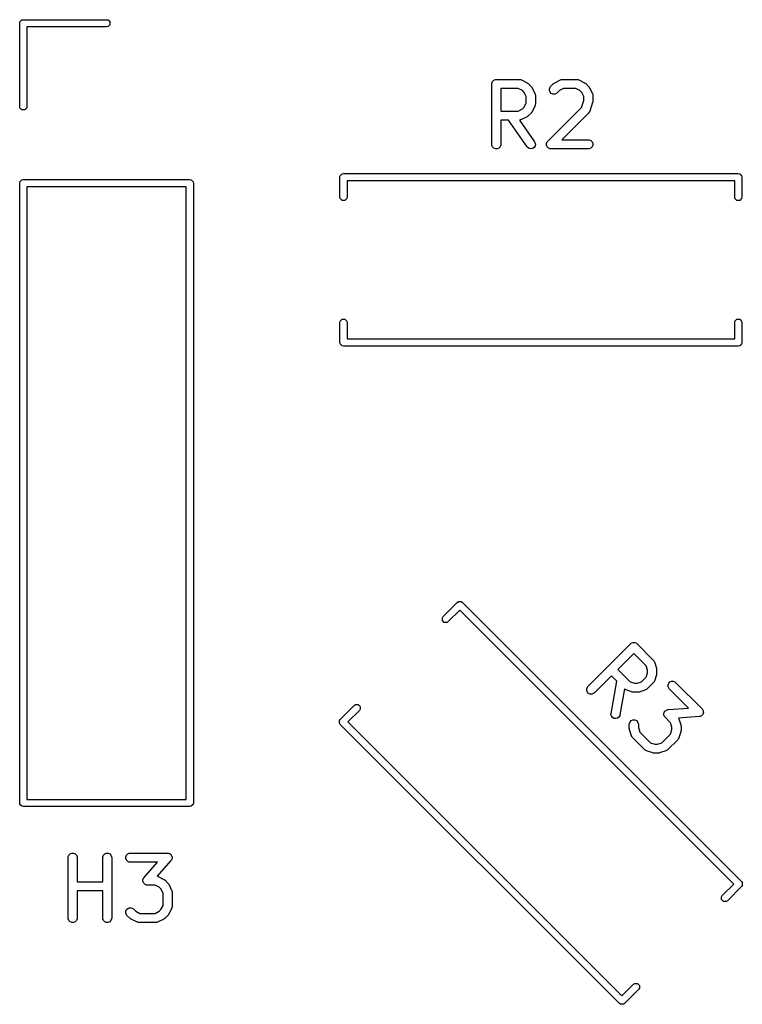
# Model space of a CAD drawing. Header units: inches. Extents: x 4.16 to 5.59, y -4.16 to -3.08.
# Tile 1 of 6: x 4.16 to 4.63, y -4.13 to -3.49. Entities that reach past the tile are written whole.
import ezdxf

# ---------------------------------------------------------------- set-up
doc = ezdxf.new("R2010")
doc.units = ezdxf.units.IN
doc.header["$MEASUREMENT"] = 0
doc.layers.add('F.Silkscreen', color=41, linetype='CONTINUOUS', true_color=0xf2eda1)

msp = doc.modelspace()

# ---------------------------------------------------------------- linework, layer by layer
at = {"layer": 'F.Silkscreen', "linetype": 'CONTINUOUS'}
for p, q in [((4.15591, -3.4874), (4.15609, -3.4865)), ((4.15591, -3.54173), (4.15591, -3.4874)), ((4.15609, -3.4865), (4.15736, -3.48522)), ((4.15736, -3.48522), (4.15827, -3.48504)), ((4.15827, -3.48504), (4.2126, -3.48504)), ((4.2126, -3.48504), (4.2135, -3.48522)), ((4.2135, -3.48522), (4.21478, -3.4865)), ((4.21478, -3.4865), (4.21478, -3.48831)), ((4.2126, -3.48976), (4.16063, -3.48976)), ((4.16063, -3.48976), (4.16063, -3.54173)), ((4.2135, -3.48958), (4.2126, -3.48976)), ((4.21478, -3.48831), (4.2135, -3.48958)), ((4.46382, -3.52696), (4.46387, -3.52639)), ((4.46387, -3.52639), (4.46432, -3.52532)), ((4.46432, -3.52532), (4.46513, -3.52451)), ((4.46513, -3.52451), (4.46619, -3.52407)), ((4.46619, -3.52407), (4.46677, -3.52401)), ((4.46677, -3.52401), (4.48177, -3.52401)), ((4.48177, -3.52401), (4.48235, -3.52407)), ((4.48235, -3.52407), (4.48244, -3.52411)), ((4.48244, -3.52411), (4.48255, -3.52411)), ((4.48255, -3.52411), (4.48309, -3.52432)), ((4.48309, -3.52432), (4.48684, -3.5262)), ((4.48684, -3.5262), (4.48709, -3.52635)), ((4.48709, -3.52635), (4.48716, -3.52638)), ((4.48716, -3.52638), (4.48724, -3.52645)), ((4.48724, -3.52645), (4.48733, -3.5265)), ((4.48733, -3.5265), (4.48738, -3.52656)), ((4.48738, -3.52656), (4.48761, -3.52675)), ((4.50405, -3.52675), (4.50428, -3.52656)), ((4.50428, -3.52656), (4.50433, -3.5265)), ((4.50433, -3.5265), (4.50442, -3.52645)), ((4.50442, -3.52645), (4.5045, -3.52638)), ((4.5045, -3.52638), (4.50457, -3.52635)), ((4.50457, -3.52635), (4.50482, -3.5262)), ((4.50482, -3.5262), (4.50857, -3.52432)), ((4.50857, -3.52432), (4.50911, -3.52411)), ((4.50911, -3.52411), (4.50922, -3.52411)), ((4.50922, -3.52411), (4.50931, -3.52407)), ((4.50931, -3.52407), (4.50989, -3.52401)), ((4.50989, -3.52401), (4.51926, -3.52401)), ((4.51926, -3.52401), (4.51984, -3.52407)), ((4.51984, -3.52407), (4.51994, -3.52411)), ((4.51994, -3.52411), (4.52004, -3.52411)), ((4.52004, -3.52411), (4.52058, -3.52432)), ((4.52058, -3.52432), (4.52433, -3.5262)), ((4.52433, -3.5262), (4.52458, -3.52635)), ((4.52458, -3.52635), (4.52465, -3.52638)), ((4.52465, -3.52638), (4.52474, -3.52645)), ((4.52474, -3.52645), (4.52482, -3.5265)), ((4.52482, -3.5265), (4.52488, -3.52656)), ((4.52488, -3.52656), (4.5251, -3.52675)), ((4.46382, -3.56633), (4.46382, -3.52696)), ((4.48107, -3.52991), (4.46972, -3.52991)), ((4.46972, -3.52991), (4.46972, -3.54463)), ((4.48377, -3.53126), (4.48107, -3.52991)), ((4.48497, -3.53246), (4.48377, -3.53126)), ((4.48632, -3.53516), (4.48497, -3.53246)), ((4.48761, -3.52675), (4.48948, -3.52862)), ((4.48948, -3.52862), (4.48967, -3.52885)), ((4.48967, -3.52885), (4.48973, -3.5289)), ((4.48973, -3.5289), (4.48978, -3.52899)), ((4.48978, -3.52899), (4.48985, -3.52907)), ((4.48985, -3.52907), (4.48988, -3.52914)), ((4.48988, -3.52914), (4.49003, -3.52939)), ((4.49003, -3.52939), (4.49191, -3.53314)), ((4.50137, -3.53013), (4.50181, -3.52907)), ((4.50137, -3.53129), (4.50137, -3.53013)), ((4.50181, -3.53235), (4.50137, -3.53129)), ((4.50181, -3.52907), (4.50218, -3.52862)), ((4.50263, -3.53317), (4.50181, -3.53235)), ((4.50218, -3.52862), (4.50405, -3.52675)), ((4.50635, -3.5328), (4.50591, -3.53317)), ((4.50789, -3.53126), (4.50635, -3.5328)), ((4.51059, -3.52991), (4.50789, -3.53126)), ((4.51857, -3.52991), (4.51059, -3.52991)), ((4.52126, -3.53126), (4.51857, -3.52991)), ((4.52246, -3.53246), (4.52126, -3.53126)), ((4.52381, -3.53516), (4.52246, -3.53246)), ((4.5251, -3.52675), (4.52698, -3.52862)), ((4.52698, -3.52862), (4.52716, -3.52885)), ((4.52716, -3.52885), (4.52722, -3.5289)), ((4.52722, -3.5289), (4.52728, -3.52899)), ((4.52728, -3.52899), (4.52734, -3.52907)), ((4.52734, -3.52907), (4.52737, -3.52914)), ((4.52737, -3.52914), (4.52753, -3.52939)), ((4.52753, -3.52939), (4.5294, -3.53314)), ((4.48497, -3.54209), (4.48632, -3.53939)), ((4.48632, -3.53939), (4.48632, -3.53516)), ((4.49191, -3.53314), (4.49212, -3.53368)), ((4.49212, -3.53368), (4.49212, -3.53379)), ((4.49212, -3.53379), (4.49216, -3.53388)), ((4.49216, -3.53388), (4.49222, -3.53446)), ((4.49222, -3.53446), (4.49222, -3.54008)), ((4.50369, -3.53361), (4.50263, -3.53317)), ((4.50484, -3.53361), (4.50369, -3.53361)), ((4.50591, -3.53317), (4.50484, -3.53361)), ((4.52231, -3.54224), (4.52381, -3.53773)), ((4.52381, -3.53773), (4.52381, -3.53516)), ((4.52956, -3.53914), (4.52769, -3.54477)), ((4.5294, -3.53314), (4.52961, -3.53368)), ((4.52963, -3.53886), (4.52956, -3.53914)), ((4.52961, -3.53368), (4.52962, -3.53379)), ((4.52962, -3.53379), (4.52966, -3.53388)), ((4.52966, -3.53879), (4.52963, -3.53886)), ((4.52966, -3.53388), (4.52972, -3.53446)), ((4.52967, -3.53868), (4.52966, -3.53879)), ((4.52969, -3.53858), (4.52967, -3.53868)), ((4.52972, -3.53821), (4.52969, -3.5385)), ((4.52969, -3.5385), (4.52969, -3.53858)), ((4.52972, -3.53446), (4.52972, -3.53821)), ((4.15609, -3.54264), (4.15591, -3.54173)), ((4.15736, -3.54391), (4.15609, -3.54264)), ((4.15917, -3.54391), (4.15736, -3.54391)), ((4.16045, -3.54264), (4.15917, -3.54391)), ((4.16063, -3.54173), (4.16045, -3.54264)), ((4.46972, -3.54463), (4.48107, -3.54463)), ((4.48107, -3.54463), (4.48377, -3.54328)), ((4.48377, -3.54328), (4.48497, -3.54209)), ((4.48948, -3.54592), (4.48761, -3.5478)), ((4.48967, -3.5457), (4.48948, -3.54592)), ((4.48973, -3.54564), (4.48967, -3.5457)), ((4.48978, -3.54556), (4.48973, -3.54564)), ((4.48985, -3.54547), (4.48978, -3.54556)), ((4.48988, -3.5454), (4.48985, -3.54547)), ((4.49003, -3.54515), (4.48988, -3.5454)), ((4.49191, -3.54141), (4.49003, -3.54515)), ((4.49212, -3.54086), (4.49191, -3.54141)), ((4.49216, -3.54066), (4.49212, -3.54076)), ((4.49212, -3.54076), (4.49212, -3.54086)), ((4.49222, -3.54008), (4.49216, -3.54066)), ((4.5003, -3.56424), (4.52231, -3.54224)), ((4.52698, -3.54592), (4.50952, -3.56338)), ((4.52734, -3.54547), (4.52698, -3.54592)), ((4.52738, -3.54538), (4.52734, -3.54547)), ((4.52745, -3.5453), (4.52738, -3.54538)), ((4.52769, -3.54477), (4.52745, -3.5453)), ((4.47461, -3.55054), (4.46972, -3.55054)), ((4.46972, -3.55054), (4.46972, -3.56633)), ((4.48685, -3.56802), (4.47461, -3.55054)), ((4.48235, -3.55048), (4.48181, -3.55053)), ((4.48181, -3.55053), (4.49169, -3.56464)), ((4.48244, -3.55044), (4.48235, -3.55048)), ((4.48255, -3.55043), (4.48244, -3.55044)), ((4.48309, -3.55022), (4.48255, -3.55043)), ((4.48684, -3.54835), (4.48309, -3.55022)), ((4.48709, -3.54819), (4.48684, -3.54835)), ((4.48716, -3.54816), (4.48709, -3.54819)), ((4.48724, -3.5481), (4.48716, -3.54816)), ((4.48733, -3.54804), (4.48724, -3.5481)), ((4.48738, -3.54798), (4.48733, -3.54804)), ((4.48761, -3.5478), (4.48738, -3.54798)), ((4.49169, -3.56464), (4.49197, -3.56514)), ((4.49197, -3.56514), (4.49222, -3.56627)), ((4.4995, -3.56576), (4.49994, -3.56469)), ((4.49994, -3.56469), (4.5003, -3.56424)), ((4.50952, -3.56338), (4.52676, -3.56338)), ((4.52676, -3.56338), (4.52734, -3.56344)), ((4.52734, -3.56344), (4.5284, -3.56388)), ((4.5284, -3.56388), (4.52922, -3.56469)), ((4.52922, -3.56469), (4.52966, -3.56576)), ((4.46387, -3.56691), (4.46382, -3.56633)), ((4.46432, -3.56797), (4.46387, -3.56691)), ((4.46513, -3.56879), (4.46432, -3.56797)), ((4.46619, -3.56923), (4.46513, -3.56879)), ((4.46735, -3.56923), (4.46619, -3.56923)), ((4.46841, -3.56879), (4.46735, -3.56923)), ((4.46923, -3.56797), (4.46841, -3.56879)), ((4.46967, -3.56691), (4.46923, -3.56797)), ((4.46972, -3.56633), (4.46967, -3.56691)), ((4.48723, -3.56846), (4.48685, -3.56802)), ((4.4882, -3.56908), (4.48723, -3.56846)), ((4.48933, -3.56928), (4.4882, -3.56908)), ((4.49046, -3.56903), (4.48933, -3.56928)), ((4.4914, -3.56837), (4.49046, -3.56903)), ((4.49202, -3.5674), (4.4914, -3.56837)), ((4.49222, -3.56627), (4.49202, -3.5674)), ((4.4995, -3.56691), (4.4995, -3.56576)), ((4.49994, -3.56797), (4.4995, -3.56691)), ((4.50075, -3.56879), (4.49994, -3.56797)), ((4.50182, -3.56923), (4.50075, -3.56879)), ((4.50239, -3.56928), (4.50182, -3.56923)), ((4.52676, -3.56928), (4.50239, -3.56928)), ((4.52734, -3.56923), (4.52676, -3.56928)), ((4.5284, -3.56879), (4.52734, -3.56923)), ((4.52922, -3.56797), (4.5284, -3.56879)), ((4.52966, -3.56691), (4.52922, -3.56797)), ((4.52966, -3.56576), (4.52966, -3.56691)), ((4.15591, -3.59173), (4.15609, -3.59083)), ((4.15609, -3.59083), (4.15736, -3.58955)), ((4.15736, -3.58955), (4.15827, -3.58937)), ((4.15827, -3.58937), (4.26693, -3.58937)), ((4.26693, -3.58937), (4.26783, -3.58955)), ((4.26783, -3.58955), (4.26911, -3.59083)), ((4.26911, -3.59083), (4.26929, -3.59173)), ((4.36473, -3.5878), (4.36491, -3.58689)), ((4.36473, -3.60079), (4.36473, -3.5878)), ((4.36491, -3.58689), (4.36619, -3.58561)), ((4.36619, -3.58561), (4.36709, -3.58543)), ((4.36709, -3.58543), (4.62457, -3.58543)), ((4.62221, -3.59016), (4.36945, -3.59016)), ((4.36945, -3.59016), (4.36945, -3.60079)), ((4.62221, -3.60079), (4.62221, -3.59016)), ((4.62457, -3.58543), (4.62547, -3.58561)), ((4.62547, -3.58561), (4.62675, -3.58689)), ((4.62675, -3.58689), (4.62693, -3.5878)), ((4.62693, -3.5878), (4.62693, -3.60079)), ((4.15591, -3.99606), (4.15591, -3.59173)), ((4.16063, -3.59409), (4.16063, -3.9937)), ((4.26457, -3.59409), (4.16063, -3.59409)), ((4.26457, -3.9937), (4.26457, -3.59409)), ((4.26929, -3.59173), (4.26929, -3.99606)), ((4.36491, -3.60169), (4.36473, -3.60079)), ((4.36619, -3.60297), (4.36491, -3.60169)), ((4.36799, -3.60297), (4.36619, -3.60297)), ((4.36927, -3.60169), (4.36799, -3.60297)), ((4.36945, -3.60079), (4.36927, -3.60169)), ((4.62239, -3.60169), (4.62221, -3.60079)), ((4.62367, -3.60297), (4.62239, -3.60169)), ((4.62547, -3.60297), (4.62367, -3.60297)), ((4.62675, -3.60169), (4.62547, -3.60297)), ((4.62693, -3.60079), (4.62675, -3.60169)), ((4.36491, -3.68177), (4.36619, -3.68049)), ((4.36619, -3.68049), (4.36799, -3.68049)), ((4.36799, -3.68049), (4.36927, -3.68177)), ((4.62239, -3.68177), (4.62367, -3.68049)), ((4.62367, -3.68049), (4.62547, -3.68049)), ((4.62547, -3.68049), (4.62675, -3.68177)), ((4.36473, -3.68268), (4.36491, -3.68177)), ((4.36473, -3.69567), (4.36473, -3.68268)), ((4.36927, -3.68177), (4.36945, -3.68268)), ((4.36945, -3.68268), (4.36945, -3.69331)), ((4.62221, -3.68268), (4.62239, -3.68177)), ((4.62221, -3.69331), (4.62221, -3.68268)), ((4.62675, -3.68177), (4.62693, -3.68268)), ((4.62693, -3.68268), (4.62693, -3.69567)), ((4.36945, -3.69331), (4.62221, -3.69331)), ((4.36491, -3.69657), (4.36473, -3.69567)), ((4.36619, -3.69785), (4.36491, -3.69657)), ((4.36709, -3.69803), (4.36619, -3.69785)), ((4.62457, -3.69803), (4.36709, -3.69803)), ((4.62547, -3.69785), (4.62457, -3.69803)), ((4.62675, -3.69657), (4.62547, -3.69785)), ((4.62693, -3.69567), (4.62675, -3.69657)), ((4.43208, -3.87441), (4.44127, -3.86522)), ((4.44127, -3.86522), (4.44203, -3.86471)), ((4.44203, -3.86471), (4.44384, -3.86471)), ((4.44384, -3.86471), (4.44461, -3.86522)), ((4.44461, -3.86522), (4.62667, -4.04729)), ((4.44294, -3.87023), (4.43542, -3.87775)), ((4.62166, -4.04896), (4.44294, -3.87023)), ((4.43157, -3.87517), (4.43208, -3.87441)), ((4.43157, -3.87698), (4.43157, -3.87517)), ((4.43285, -3.87826), (4.43157, -3.87698)), ((4.43465, -3.87826), (4.43285, -3.87826)), ((4.43542, -3.87775), (4.43465, -3.87826)), ((4.52651, -3.92011), (4.55435, -3.89227)), ((4.55435, -3.89227), (4.5548, -3.8919)), ((4.5548, -3.8919), (4.55586, -3.89146)), ((4.55586, -3.89146), (4.55701, -3.89146)), ((4.55701, -3.89146), (4.55808, -3.8919)), ((4.55808, -3.8919), (4.55808, -3.89191)), ((4.55808, -3.89191), (4.55853, -3.89227)), ((4.55853, -3.89227), (4.56913, -3.90288)), ((4.55644, -3.89854), (4.54603, -3.90894)), ((4.56446, -3.90656), (4.55644, -3.89854)), ((4.56913, -3.90288), (4.5695, -3.90332)), ((4.5695, -3.90332), (4.56954, -3.90342)), ((4.56954, -3.90342), (4.56961, -3.9035)), ((4.56961, -3.9035), (4.56984, -3.90403)), ((4.56984, -3.90403), (4.57117, -3.90801)), ((4.54603, -3.90894), (4.55406, -3.91697)), ((4.56542, -3.90942), (4.56446, -3.90656)), ((4.56446, -3.91398), (4.56542, -3.91111)), ((4.56542, -3.91111), (4.56542, -3.90942)), ((4.57117, -3.90801), (4.57123, -3.90829)), ((4.57123, -3.90829), (4.57126, -3.90837)), ((4.57126, -3.90837), (4.57127, -3.90847)), ((4.57127, -3.91207), (4.57126, -3.91217)), ((4.57127, -3.90847), (4.5713, -3.90857)), ((4.5713, -3.91196), (4.57127, -3.91207)), ((4.5713, -3.90857), (4.57129, -3.90865)), ((4.57129, -3.90865), (4.57132, -3.90894)), ((4.57132, -3.91159), (4.57129, -3.91189)), ((4.57129, -3.91189), (4.5713, -3.91196)), ((4.57132, -3.90894), (4.57132, -3.91159)), ((4.54186, -3.91312), (4.53069, -3.92429)), ((4.5416, -3.93759), (4.54531, -3.91657)), ((4.54531, -3.91657), (4.54186, -3.91312)), ((4.55406, -3.91697), (4.55692, -3.91792)), ((4.55692, -3.91792), (4.55861, -3.91792)), ((4.55861, -3.91792), (4.56147, -3.91697)), ((4.56147, -3.91697), (4.56446, -3.91398)), ((4.56913, -3.91766), (4.56515, -3.92164)), ((4.5695, -3.91721), (4.56913, -3.91766)), ((4.56954, -3.91711), (4.5695, -3.91721)), ((4.56961, -3.91703), (4.56954, -3.91711)), ((4.56984, -3.9165), (4.56961, -3.91703)), ((4.57117, -3.91253), (4.56984, -3.9165)), ((4.57123, -3.91224), (4.57117, -3.91253)), ((4.57126, -3.91217), (4.57123, -3.91224)), ((4.57873, -3.91897), (4.57917, -3.91791)), ((4.57917, -3.91791), (4.57998, -3.91709)), ((4.57998, -3.91709), (4.58105, -3.91665)), ((4.58105, -3.91665), (4.5822, -3.91665)), ((4.5822, -3.91665), (4.58327, -3.91709)), ((4.58327, -3.91709), (4.58371, -3.91746)), ((4.58371, -3.91746), (4.60095, -3.93469)), ((4.5257, -3.92162), (4.52614, -3.92056)), ((4.5257, -3.92277), (4.5257, -3.92162)), ((4.52614, -3.92384), (4.5257, -3.92277)), ((4.52614, -3.92056), (4.52651, -3.92011)), ((4.52696, -3.92465), (4.52614, -3.92384)), ((4.52802, -3.92509), (4.52696, -3.92465)), ((4.53024, -3.92465), (4.52917, -3.92509)), ((4.53069, -3.92429), (4.53024, -3.92465)), ((4.55041, -3.92166), (4.54741, -3.93862)), ((4.55082, -3.922), (4.55041, -3.92166)), ((4.55092, -3.92204), (4.55082, -3.922)), ((4.551, -3.92211), (4.55092, -3.92204)), ((4.55153, -3.92235), (4.551, -3.92211)), ((4.5555, -3.92367), (4.55153, -3.92235)), ((4.55579, -3.92374), (4.5555, -3.92367)), ((4.55586, -3.92377), (4.55579, -3.92374)), ((4.55597, -3.92378), (4.55586, -3.92377)), ((4.55607, -3.9238), (4.55597, -3.92378)), ((4.55615, -3.9238), (4.55607, -3.9238)), ((4.55644, -3.92383), (4.55615, -3.9238)), ((4.55909, -3.92383), (4.55644, -3.92383)), ((4.55938, -3.9238), (4.55909, -3.92383)), ((4.55946, -3.9238), (4.55938, -3.9238)), ((4.55956, -3.92378), (4.55946, -3.9238)), ((4.55966, -3.92377), (4.55956, -3.92378)), ((4.55974, -3.92374), (4.55966, -3.92377)), ((4.56002, -3.92367), (4.55974, -3.92374)), ((4.564, -3.92235), (4.56002, -3.92367)), ((4.56453, -3.92211), (4.564, -3.92235)), ((4.56461, -3.92204), (4.56453, -3.92211)), ((4.56471, -3.922), (4.56461, -3.92204)), ((4.56515, -3.92164), (4.56471, -3.922)), ((4.57873, -3.92012), (4.57873, -3.91897)), ((4.57917, -3.92119), (4.57873, -3.92012)), ((4.57954, -3.92164), (4.57917, -3.92119)), ((4.59217, -3.93427), (4.57954, -3.92164)), ((4.52917, -3.92509), (4.52802, -3.92509)), ((4.36499, -3.9415), (4.37417, -3.93231)), ((4.37751, -3.93565), (4.37, -3.94317)), ((4.37417, -3.93231), (4.37494, -3.9318)), ((4.37494, -3.9318), (4.37675, -3.9318)), ((4.37675, -3.9318), (4.37803, -3.93308)), ((4.37803, -3.93489), (4.37751, -3.93565)), ((4.37803, -3.93308), (4.37803, -3.93489)), ((4.54155, -3.93817), (4.5416, -3.93759)), ((4.57605, -3.93772), (4.57608, -3.93763)), ((4.57608, -3.9382), (4.57605, -3.93772)), ((4.57608, -3.93753), (4.57626, -3.93709)), ((4.57608, -3.93763), (4.57608, -3.93753)), ((4.57626, -3.93709), (4.57641, -3.93663)), ((4.57641, -3.93663), (4.57648, -3.93656)), ((4.57648, -3.93656), (4.57652, -3.93647)), ((4.57652, -3.93647), (4.57686, -3.93613)), ((4.57686, -3.93613), (4.57717, -3.93577)), ((4.57717, -3.93577), (4.57726, -3.93572)), ((4.57726, -3.93572), (4.57733, -3.93565)), ((4.57733, -3.93565), (4.57778, -3.93547)), ((4.57778, -3.93547), (4.57821, -3.93526)), ((4.57821, -3.93526), (4.57835, -3.93523)), ((4.57835, -3.93523), (4.5784, -3.93521)), ((4.5784, -3.93521), (4.57848, -3.93521)), ((4.57848, -3.93521), (4.57878, -3.93516)), ((4.57878, -3.93516), (4.59217, -3.93427)), ((4.60095, -3.93469), (4.60114, -3.93493)), ((4.60114, -3.93493), (4.6012, -3.93498)), ((4.6012, -3.93498), (4.60122, -3.93503)), ((4.60122, -3.93503), (4.60131, -3.93514)), ((4.60131, -3.93514), (4.6015, -3.93558)), ((4.6015, -3.93558), (4.60171, -3.93601)), ((4.60175, -3.93736), (4.60157, -3.9378)), ((4.60171, -3.93601), (4.60172, -3.93611)), ((4.60172, -3.93611), (4.60175, -3.93621)), ((4.60175, -3.93621), (4.60175, -3.93668)), ((4.60175, -3.93668), (4.60179, -3.93716)), ((4.60179, -3.93716), (4.60175, -3.93726)), ((4.60175, -3.93726), (4.60175, -3.93736)), ((4.36448, -3.94227), (4.36499, -3.9415)), ((4.36448, -3.94407), (4.36448, -3.94227)), ((4.36499, -3.94484), (4.36448, -3.94407)), ((4.37, -3.94317), (4.54872, -4.12189)), ((4.5418, -3.9393), (4.54155, -3.93817)), ((4.54246, -3.94024), (4.5418, -3.9393)), ((4.54344, -3.94086), (4.54246, -3.94024)), ((4.54457, -3.94106), (4.54344, -3.94086)), ((4.5457, -3.94081), (4.54457, -3.94106)), ((4.54664, -3.94015), (4.5457, -3.94081)), ((4.54726, -3.93918), (4.54664, -3.94015)), ((4.54741, -3.93862), (4.54726, -3.93918)), ((4.55348, -3.94474), (4.55354, -3.94416)), ((4.55354, -3.94416), (4.55398, -3.94309)), ((4.55398, -3.94309), (4.5548, -3.94228)), ((4.5548, -3.94228), (4.55586, -3.94184)), ((4.55586, -3.94184), (4.55701, -3.94184)), ((4.55701, -3.94184), (4.55808, -3.94228)), ((4.55808, -3.94228), (4.55889, -3.94309)), ((4.55889, -3.94309), (4.55933, -3.94416)), ((4.55933, -3.94416), (4.55939, -3.94474)), ((4.57608, -3.93868), (4.57608, -3.9382)), ((4.57612, -3.93877), (4.57608, -3.93868)), ((4.57612, -3.93887), (4.57612, -3.93877)), ((4.57633, -3.9393), (4.57612, -3.93887)), ((4.57652, -3.93975), (4.57633, -3.9393)), ((4.57661, -3.93986), (4.57652, -3.93975)), ((4.57663, -3.93991), (4.57661, -3.93986)), ((4.57669, -3.93996), (4.57663, -3.93991)), ((4.57689, -3.94019), (4.57669, -3.93996)), ((4.58037, -3.94368), (4.57689, -3.94019)), ((4.58132, -3.94654), (4.58037, -3.94368)), ((4.59905, -3.93973), (4.58552, -3.94063)), ((4.58552, -3.94063), (4.58575, -3.94115)), ((4.58575, -3.94115), (4.58708, -3.94513)), ((4.59936, -3.93968), (4.59905, -3.93973)), ((4.59943, -3.93968), (4.59936, -3.93968)), ((4.59949, -3.93966), (4.59943, -3.93968)), ((4.59963, -3.93963), (4.59949, -3.93966)), ((4.60006, -3.93942), (4.59963, -3.93963)), ((4.6005, -3.93924), (4.60006, -3.93942)), ((4.60057, -3.93917), (4.6005, -3.93924)), ((4.60066, -3.93912), (4.60057, -3.93917)), ((4.60097, -3.93876), (4.60066, -3.93912)), ((4.60131, -3.93842), (4.60097, -3.93876)), ((4.60135, -3.93833), (4.60131, -3.93842)), ((4.60142, -3.93825), (4.60135, -3.93833)), ((4.60157, -3.9378), (4.60142, -3.93825)), ((4.54705, -4.12691), (4.36499, -3.94484)), ((4.55348, -3.94739), (4.55348, -3.94474)), ((4.55351, -3.94768), (4.55348, -3.94739)), ((4.55351, -3.94776), (4.55351, -3.94768)), ((4.55353, -3.94786), (4.55351, -3.94776)), ((4.55354, -3.94796), (4.55353, -3.94786)), ((4.55357, -3.94803), (4.55354, -3.94796)), ((4.55364, -3.94832), (4.55357, -3.94803)), ((4.55496, -3.9523), (4.55364, -3.94832)), ((4.55939, -3.94474), (4.55939, -3.94691)), ((4.55939, -3.94691), (4.56034, -3.94977)), ((4.56034, -3.94977), (4.56731, -3.95674)), ((4.58037, -3.95109), (4.58132, -3.94823)), ((4.58132, -3.94823), (4.58132, -3.94654)), ((4.58708, -3.94965), (4.58575, -3.95362)), ((4.58708, -3.94513), (4.58714, -3.94541)), ((4.58714, -3.94936), (4.58708, -3.94965)), ((4.58714, -3.94541), (4.58717, -3.94548)), ((4.58717, -3.94929), (4.58714, -3.94936)), ((4.58717, -3.94548), (4.58718, -3.94559)), ((4.58718, -3.94918), (4.58717, -3.94929)), ((4.58718, -3.94559), (4.58721, -3.94569)), ((4.58721, -3.94908), (4.58718, -3.94918)), ((4.58721, -3.94569), (4.5872, -3.94577)), ((4.5872, -3.94577), (4.58723, -3.94606)), ((4.58723, -3.94871), (4.5872, -3.949)), ((4.5872, -3.949), (4.58721, -3.94908)), ((4.58723, -3.94606), (4.58723, -3.94871)), ((4.5552, -3.95283), (4.55496, -3.9523)), ((4.55527, -3.95291), (4.5552, -3.95283)), ((4.55531, -3.953), (4.55527, -3.95291)), ((4.55568, -3.95345), (4.55531, -3.953)), ((4.56363, -3.96141), (4.55568, -3.95345)), ((4.56731, -3.95674), (4.57017, -3.95769)), ((4.57187, -3.95769), (4.57473, -3.95674)), ((4.57473, -3.95674), (4.58037, -3.95109)), ((4.58504, -3.95478), (4.57841, -3.96141)), ((4.58541, -3.95433), (4.58504, -3.95478)), ((4.58545, -3.95423), (4.58541, -3.95433)), ((4.58552, -3.95415), (4.58545, -3.95423)), ((4.58575, -3.95362), (4.58552, -3.95415)), ((4.56408, -3.96177), (4.56363, -3.96141)), ((4.56417, -3.96181), (4.56408, -3.96177)), ((4.56425, -3.96188), (4.56417, -3.96181)), ((4.56478, -3.96212), (4.56425, -3.96188)), ((4.56876, -3.96344), (4.56478, -3.96212)), ((4.56905, -3.96351), (4.56876, -3.96344)), ((4.57017, -3.95769), (4.57187, -3.95769)), ((4.57328, -3.96344), (4.57299, -3.96351)), ((4.57726, -3.96212), (4.57328, -3.96344)), ((4.57778, -3.96188), (4.57726, -3.96212)), ((4.57786, -3.96181), (4.57778, -3.96188)), ((4.57796, -3.96177), (4.57786, -3.96181)), ((4.57841, -3.96141), (4.57796, -3.96177)), ((4.56912, -3.96354), (4.56905, -3.96351)), ((4.56922, -3.96355), (4.56912, -3.96354)), ((4.56932, -3.96357), (4.56922, -3.96355)), ((4.5694, -3.96357), (4.56932, -3.96357)), ((4.56969, -3.9636), (4.5694, -3.96357)), ((4.57235, -3.9636), (4.56969, -3.9636)), ((4.57264, -3.96357), (4.57235, -3.9636)), ((4.57271, -3.96357), (4.57264, -3.96357)), ((4.57282, -3.96355), (4.57271, -3.96357)), ((4.57292, -3.96354), (4.57282, -3.96355)), ((4.57299, -3.96351), (4.57292, -3.96354)), ((4.16063, -3.9937), (4.26457, -3.9937)), ((4.15609, -3.99697), (4.15591, -3.99606)), ((4.15736, -3.99825), (4.15609, -3.99697)), ((4.15827, -3.99843), (4.15736, -3.99825)), ((4.26693, -3.99843), (4.15827, -3.99843)), ((4.26783, -3.99825), (4.26693, -3.99843)), ((4.26911, -3.99697), (4.26783, -3.99825)), ((4.26929, -3.99606), (4.26911, -3.99697)), ((4.18752, -4.03169), (4.18758, -4.03111)), ((4.18752, -4.07106), (4.18752, -4.03169)), ((4.18758, -4.03111), (4.18802, -4.03005)), ((4.18802, -4.03005), (4.18884, -4.02923)), ((4.18884, -4.02923), (4.1899, -4.02879)), ((4.1899, -4.02879), (4.19105, -4.02879)), ((4.19105, -4.02879), (4.19212, -4.02923)), ((4.19212, -4.02923), (4.19293, -4.03005)), ((4.19293, -4.03005), (4.19337, -4.03111)), ((4.19337, -4.03111), (4.19343, -4.03169)), ((4.19343, -4.03169), (4.19343, -4.04748)), ((4.21002, -4.03169), (4.21008, -4.03111)), ((4.21002, -4.04748), (4.21002, -4.03169)), ((4.21008, -4.03111), (4.21052, -4.03005)), ((4.21052, -4.03005), (4.21133, -4.02923)), ((4.21133, -4.02923), (4.2124, -4.02879)), ((4.2124, -4.02879), (4.21355, -4.02879)), ((4.21355, -4.02879), (4.21461, -4.02923)), ((4.21461, -4.02923), (4.21543, -4.03005)), ((4.21543, -4.03005), (4.21587, -4.03111)), ((4.21587, -4.03111), (4.21593, -4.03169)), ((4.21593, -4.03169), (4.21593, -4.07106)), ((4.22508, -4.03111), (4.22552, -4.03005)), ((4.22508, -4.03226), (4.22508, -4.03111)), ((4.22552, -4.03333), (4.22508, -4.03226)), ((4.22552, -4.03005), (4.22633, -4.02923)), ((4.22633, -4.03414), (4.22552, -4.03333)), ((4.22633, -4.02923), (4.2274, -4.02879)), ((4.2274, -4.02879), (4.22797, -4.02873)), ((4.22797, -4.02873), (4.25234, -4.02873)), ((4.25457, -4.03363), (4.24563, -4.04384)), ((4.25234, -4.02873), (4.25265, -4.02876)), ((4.25265, -4.02876), (4.25273, -4.02876)), ((4.25273, -4.02876), (4.25278, -4.02878)), ((4.25278, -4.02878), (4.25292, -4.02879)), ((4.25292, -4.02879), (4.25336, -4.02897)), ((4.25336, -4.02897), (4.25382, -4.02913)), ((4.25382, -4.02913), (4.25389, -4.02919)), ((4.25389, -4.02919), (4.25398, -4.02923)), ((4.25398, -4.02923), (4.25432, -4.02957)), ((4.25432, -4.02957), (4.25468, -4.02989)), ((4.25474, -4.03338), (4.25457, -4.03363)), ((4.25468, -4.02989), (4.25473, -4.02997)), ((4.25473, -4.02997), (4.2548, -4.03005)), ((4.2548, -4.03333), (4.25474, -4.03338)), ((4.2548, -4.03005), (4.25498, -4.03049)), ((4.25482, -4.03327), (4.2548, -4.03333)), ((4.2549, -4.03316), (4.25482, -4.03327)), ((4.25506, -4.03271), (4.2549, -4.03316)), ((4.25498, -4.03049), (4.25519, -4.03092)), ((4.25524, -4.03226), (4.25506, -4.03271)), ((4.25519, -4.03092), (4.2552, -4.03102)), ((4.2552, -4.03102), (4.25524, -4.03111)), ((4.25524, -4.03111), (4.25524, -4.03159)), ((4.25524, -4.03159), (4.25527, -4.03207)), ((4.25527, -4.03207), (4.25524, -4.03216)), ((4.25524, -4.03216), (4.25524, -4.03226)), ((4.2274, -4.03458), (4.22633, -4.03414)), ((4.22797, -4.03464), (4.2274, -4.03458)), ((4.24584, -4.03464), (4.22797, -4.03464)), ((4.237, -4.04474), (4.24584, -4.03464)), ((4.23629, -4.0463), (4.23632, -4.04621)), ((4.23632, -4.04678), (4.23629, -4.0463)), ((4.23632, -4.04611), (4.23651, -4.04566)), ((4.23632, -4.04621), (4.23632, -4.04611)), ((4.23632, -4.04726), (4.23632, -4.04678)), ((4.23651, -4.04566), (4.23666, -4.04521)), ((4.23666, -4.04521), (4.23674, -4.0451)), ((4.23674, -4.0451), (4.23676, -4.04504)), ((4.23676, -4.04504), (4.23682, -4.04499)), ((4.23682, -4.04499), (4.237, -4.04474)), ((4.24563, -4.04384), (4.24616, -4.04404)), ((4.24616, -4.04404), (4.24991, -4.04592)), ((4.24991, -4.04592), (4.25016, -4.04607)), ((4.25016, -4.04607), (4.25023, -4.0461)), ((4.25023, -4.0461), (4.25032, -4.04617)), ((4.25032, -4.04617), (4.2504, -4.04623)), ((4.2504, -4.04623), (4.25046, -4.04628)), ((4.25046, -4.04628), (4.25068, -4.04647)), ((4.25068, -4.04647), (4.25256, -4.04835)), ((4.19343, -4.04748), (4.21002, -4.04748)), ((4.21002, -4.05339), (4.19343, -4.05339)), ((4.19343, -4.05339), (4.19343, -4.07106)), ((4.21002, -4.07106), (4.21002, -4.05339)), ((4.23636, -4.04735), (4.23632, -4.04726)), ((4.23637, -4.04745), (4.23636, -4.04735)), ((4.23658, -4.04788), (4.23637, -4.04745)), ((4.23676, -4.04832), (4.23658, -4.04788)), ((4.23684, -4.04839), (4.23676, -4.04832)), ((4.23688, -4.04848), (4.23684, -4.04839)), ((4.23724, -4.0488), (4.23688, -4.04848)), ((4.23758, -4.04914), (4.23724, -4.0488)), ((4.23767, -4.04918), (4.23758, -4.04914)), ((4.23775, -4.04924), (4.23767, -4.04918)), ((4.2382, -4.0494), (4.23775, -4.04924)), ((4.23864, -4.04958), (4.2382, -4.0494)), ((4.23878, -4.04959), (4.23864, -4.04958)), ((4.23884, -4.04961), (4.23878, -4.04959)), ((4.23892, -4.04961), (4.23884, -4.04961)), ((4.23922, -4.04964), (4.23892, -4.04961)), ((4.24415, -4.04964), (4.23922, -4.04964)), ((4.24684, -4.05099), (4.24415, -4.04964)), ((4.24804, -4.05218), (4.24684, -4.05099)), ((4.24939, -4.05488), (4.24804, -4.05218)), ((4.25256, -4.04835), (4.25274, -4.04857)), ((4.25274, -4.04857), (4.2528, -4.04862)), ((4.2528, -4.04862), (4.25286, -4.04871)), ((4.25286, -4.04871), (4.25292, -4.04879)), ((4.25292, -4.04879), (4.25295, -4.04886)), ((4.25295, -4.04886), (4.25311, -4.04911)), ((4.25311, -4.04911), (4.25498, -4.05286)), ((4.25498, -4.05286), (4.25519, -4.0534)), ((4.25519, -4.0534), (4.2552, -4.05351)), ((4.61414, -4.05647), (4.62166, -4.04896)), ((4.62667, -4.05063), (4.61749, -4.05981)), ((4.62667, -4.04729), (4.62718, -4.04805)), ((4.62718, -4.04986), (4.62667, -4.05063)), ((4.62718, -4.04805), (4.62718, -4.04986)), ((4.24939, -4.06286), (4.24939, -4.05488)), ((4.2552, -4.05351), (4.25524, -4.05361)), ((4.25524, -4.05361), (4.2553, -4.05418)), ((4.2553, -4.05418), (4.2553, -4.06356)), ((4.61363, -4.05724), (4.61414, -4.05647)), ((4.61363, -4.05905), (4.61363, -4.05724)), ((4.61491, -4.06033), (4.61363, -4.05905)), ((4.61749, -4.05981), (4.61672, -4.06033)), ((4.22508, -4.06673), (4.22552, -4.06567)), ((4.22552, -4.06567), (4.22633, -4.06485)), ((4.22633, -4.06485), (4.2274, -4.06441)), ((4.2274, -4.06441), (4.22855, -4.06441)), ((4.22855, -4.06441), (4.22961, -4.06485)), ((4.22961, -4.06485), (4.23006, -4.06522)), ((4.23006, -4.06522), (4.2316, -4.06675)), ((4.24684, -4.06675), (4.24804, -4.06556)), ((4.24804, -4.06556), (4.24939, -4.06286)), ((4.25498, -4.06488), (4.25311, -4.06863)), ((4.25519, -4.06434), (4.25498, -4.06488)), ((4.2552, -4.06423), (4.25519, -4.06434)), ((4.25524, -4.06413), (4.2552, -4.06423)), ((4.2553, -4.06356), (4.25524, -4.06413)), ((4.61672, -4.06033), (4.61491, -4.06033)), ((4.18758, -4.07163), (4.18752, -4.07106)), ((4.18802, -4.0727), (4.18758, -4.07163)), ((4.19337, -4.07163), (4.19293, -4.0727)), ((4.19343, -4.07106), (4.19337, -4.07163)), ((4.21008, -4.07163), (4.21002, -4.07106)), ((4.21052, -4.0727), (4.21008, -4.07163)), ((4.21587, -4.07163), (4.21543, -4.0727)), ((4.21593, -4.07106), (4.21587, -4.07163)), ((4.22508, -4.06788), (4.22508, -4.06673)), ((4.22552, -4.06895), (4.22508, -4.06788)), ((4.22588, -4.06939), (4.22552, -4.06895)), ((4.22776, -4.07127), (4.22588, -4.06939)), ((4.22798, -4.07145), (4.22776, -4.07127)), ((4.22804, -4.07151), (4.22798, -4.07145)), ((4.22812, -4.07157), (4.22804, -4.07151)), ((4.22821, -4.07164), (4.22812, -4.07157)), ((4.22828, -4.07167), (4.22821, -4.07164)), ((4.22853, -4.07182), (4.22828, -4.07167)), ((4.23228, -4.0737), (4.22853, -4.07182)), ((4.2316, -4.06675), (4.23429, -4.0681)), ((4.23429, -4.0681), (4.24415, -4.0681)), ((4.24415, -4.0681), (4.24684, -4.06675)), ((4.24991, -4.07182), (4.24616, -4.0737)), ((4.25016, -4.07167), (4.24991, -4.07182)), ((4.25023, -4.07164), (4.25016, -4.07167)), ((4.25032, -4.07157), (4.25023, -4.07164)), ((4.2504, -4.07151), (4.25032, -4.07157)), ((4.25046, -4.07145), (4.2504, -4.07151)), ((4.25068, -4.07127), (4.25046, -4.07145)), ((4.25256, -4.06939), (4.25068, -4.07127)), ((4.25274, -4.06917), (4.25256, -4.06939)), ((4.2528, -4.06912), (4.25274, -4.06917)), ((4.25286, -4.06903), (4.2528, -4.06912)), ((4.25292, -4.06895), (4.25286, -4.06903)), ((4.25295, -4.06887), (4.25292, -4.06895)), ((4.25311, -4.06863), (4.25295, -4.06887)), ((4.18884, -4.07351), (4.18802, -4.0727)), ((4.1899, -4.07395), (4.18884, -4.07351)), ((4.19105, -4.07395), (4.1899, -4.07395)), ((4.19212, -4.07351), (4.19105, -4.07395)), ((4.19293, -4.0727), (4.19212, -4.07351)), ((4.21133, -4.07351), (4.21052, -4.0727)), ((4.2124, -4.07395), (4.21133, -4.07351)), ((4.21355, -4.07395), (4.2124, -4.07395)), ((4.21461, -4.07351), (4.21355, -4.07395)), ((4.21543, -4.0727), (4.21461, -4.07351)), ((4.23282, -4.0739), (4.23228, -4.0737)), ((4.23292, -4.07391), (4.23282, -4.0739)), ((4.23302, -4.07395), (4.23292, -4.07391)), ((4.2336, -4.07401), (4.23302, -4.07395)), ((4.24484, -4.07401), (4.2336, -4.07401)), ((4.24542, -4.07395), (4.24484, -4.07401)), ((4.24552, -4.07391), (4.24542, -4.07395)), ((4.24562, -4.0739), (4.24552, -4.07391)), ((4.24616, -4.0737), (4.24562, -4.0739)), ((4.54872, -4.12189), (4.55624, -4.11438)), ((4.55624, -4.11438), (4.55701, -4.11387)), ((4.55701, -4.11387), (4.55881, -4.11387)), ((4.55881, -4.11387), (4.56009, -4.11514)), ((4.56009, -4.11695), (4.55958, -4.11772)), ((4.56009, -4.11514), (4.56009, -4.11695)), ((4.55958, -4.11772), (4.55039, -4.12691)), ((4.54782, -4.12742), (4.54705, -4.12691)), ((4.54963, -4.12742), (4.54782, -4.12742)), ((4.55039, -4.12691), (4.54963, -4.12742))]:
    msp.add_line(p, q, dxfattribs=at)

doc.saveas('drawing.dxf')
